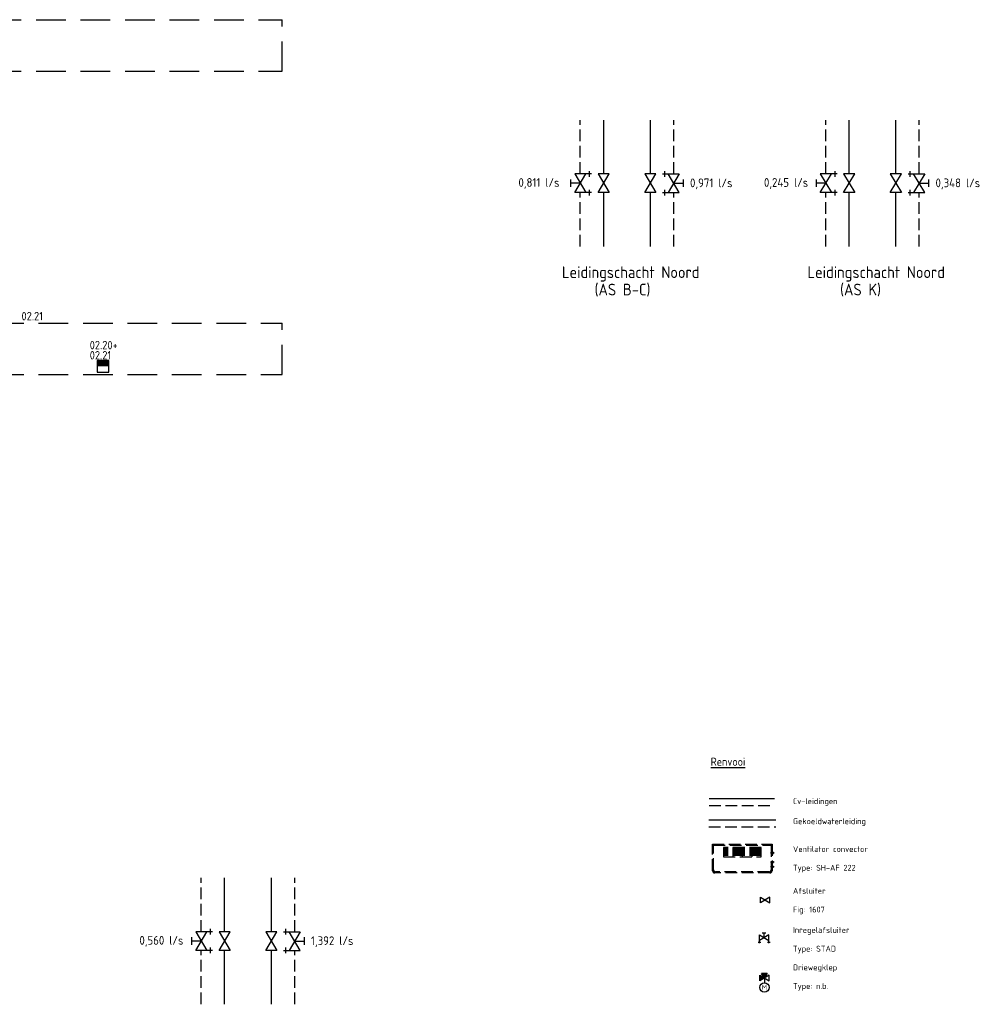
# Model space of a CAD drawing. Header units: millimetres. Extents: x 1699 to 105087, y 434 to 44536.
# Tile 6 of 6: x 65417 to 86007, y 23443 to 44536. Entities that reach past the tile are written whole.
import ezdxf
from ezdxf.enums import TextEntityAlignment as Align

# ---------------------------------------------------------------- set-up
doc = ezdxf.new("R2010")
doc.units = ezdxf.units.MM
doc.header["$LTSCALE"] = 50
for name, pattern in [('2322105', [47, 40, -7]), ('2322106', [47, 5, -2, 5, -2, 5, -2, 5, -2, 5, -2, 5, -7]), ('2322107', [2000, 1000, 1000]), ('2322108', [7, 5, -2]), ('CENTER2', [28.575, 19.05, -3.175, 3.175, -3.175]), ('DASHED', [19.05, 12.7, -6.35])]:
    doc.linetypes.add(name, pattern=pattern)
for name, color, linetype in [('00att025', 7, 'Continuous'), ('Thermostaat', 160, 'Continuous'), ('Ventilator convector', 7, 'Continuous'), ('WL524---', 190, 'Continuous'), ('WL524---_D', 192, 'Continuous'), ('WL524---_HARTLIJN', 7, 'Continuous'), ('WL5501--', 130, 'Continuous'), ('WL5501--_D', 130, 'Continuous'), ('WL5501--_HARTLIJN', 7, 'Continuous'), ('WL5502--', 130, 'Continuous'), ('WL561---', 10, 'Continuous'), ('WL561---_AANVOER', 10, 'Continuous'), ('WL561---_RETOUR', 10, 'Continuous'), ('WM570---_MATEN-M', 7, 'Continuous'), ('WM570---_RETOUR', 2, 'Continuous'), ('WM570---_TOEVOER', 2, 'Continuous')]:
    doc.layers.add(name, color=color, linetype=linetype)
doc.styles.add('BURO-018', font='ISO96.shx', dxfattribs={"height": 1.8})
doc.styles.add('BURO-025', font='ISO96.shx', dxfattribs={"height": 2.5})
doc.styles.add('BURO-035', font='ISO96.shx', dxfattribs={"height": 3.5})
doc.styles.add('ISO', font='ISO.SHX')

# ---------------------------------------------------------------- blocks, each defined once
blk = doc.blocks.new('SW30485012')
at = {"color": 0, "linetype": 'Continuous'}
for p, q in [((-2.5, 2.5), (-2.5, -2.5)), ((2.5, 2.5), (-2.5, 2.5)), ((2.5, -2.5), (2.5, 2.5)), ((-2.5, -2.5), (2.5, -2.5))]:
    blk.add_line(p, q, dxfattribs=at)
blk.add_solid([(-2.5, 0), (2.5, 0), (-2.5, -2.5), (2.5, -2.5)], dxfattribs=at)
at = {"color": 0, "linetype": 'Continuous', "style": 'BURO-018', "flags": 1}
blk.add_attdef('W_ID', (0, 0), '', height=1.8, dxfattribs=at)
blk = doc.blocks.new('3048301')
at = {"color": 0, "linetype": 'Continuous'}
for p, q in [((-2.5, 1.5), (2.5, -1.5)), ((-2.5, -1.5), (-2.5, 1.5)), ((2.5, 1.5), (-2.5, -1.5)), ((2.5, -1.5), (2.5, 1.5))]:
    blk.add_line(p, q, dxfattribs=at)
at = {"color": 0, "linetype": 'Continuous', "style": 'BURO-018', "flags": 1}
blk.add_attdef('CV_MATCODE', (0, 0), '', height=1.8, dxfattribs=at)
blk = doc.blocks.new('3048301A')
at = {"color": 0, "linetype": 'Continuous'}
for p, q in [((-2.5, 1.5), (2.5, -1.5)), ((-2.5, -3), (-2.5, 1.5)), ((2.5, 1.5), (-2.5, -1.5)), ((-1, 2.5), (1, 2.5)), ((0, 0), (0, 2.5)), ((2.5, -3), (2.5, 1.5)), ((-3.25, -2.5), (-1.75, -2.5)), ((1.75, -2.5), (3.25, -2.5))]:
    blk.add_line(p, q, dxfattribs=at)
at = {"color": 0, "linetype": 'Continuous', "style": 'BURO-018', "flags": 1}
blk.add_attdef('CV_MATCODE', (0, 0), '', height=1.8, dxfattribs=at)
blk = doc.blocks.new('*U62')
at = {"color": 0, "ltscale": 10}
for p, q in [((0, 10.65), (50, 10.65)), ((0, -10.65), (0, 10.65)), ((50, 10.65), (50, -10.65)), ((0, -10.65), (50, -10.65))]:
    blk.add_line(p, q, dxfattribs=at)
at = {"layer": 'WL5501--_HARTLIJN', "linetype": 'CENTER2'}
blk.add_line((0, 0), (50, 0), dxfattribs=at)
at = {"layer": 'WL5501--_D', "color": 2, "linetype": '2322106', "style": 'BURO-025'}
blk.add_attdef('POSNR', text='', height=125, dxfattribs=at).set_placement((0, 0), align=Align.MIDDLE)
blk = doc.blocks.new('*U63')
at = {"color": 0, "ltscale": 10}
for p, q in [((0, 16), (50, 16)), ((0, -16), (0, 16)), ((50, 16), (50, -16)), ((0, -16), (50, -16))]:
    blk.add_line(p, q, dxfattribs=at)
at = {"layer": 'WL524---_HARTLIJN', "linetype": 'CENTER2'}
blk.add_line((0, 0), (50, 0), dxfattribs=at)
at = {"layer": 'WL524---_D', "color": 1, "linetype": '2322106', "style": 'BURO-018'}
blk.add_attdef('POSNR', text='', height=90, dxfattribs=at).set_placement((0, 0), align=Align.MIDDLE)
blk = doc.blocks.new('Block ventilator convector')
at = {"layer": 'Ventilator convector', "linetype": '2322106'}
for p, q in [((-636.5, 0), (636.5, 0)), ((-636.5, -569), (-636.5, 0)), ((636.5, 0), (636.5, -569)), ((-616.5, -20), (616.5, -20)), ((-616.5, -549), (-616.5, -20)), ((-400, -70), (-400, -270)), ((400, -70), (-400, -70)), ((400, -95), (-400, -95)), ((400, -120), (-400, -120)), ((400, -145), (-400, -145)), ((400, -170), (-400, -170)), ((400, -195), (-400, -195)), ((-200, -70), (-200, -270)), ((0, -70), (0, -270)), ((200, -70), (200, -270)), ((400, -270), (400, -70)), ((616.5, -20), (616.5, -549)), ((400, -220), (-400, -220)), ((400, -245), (-400, -245)), ((-400, -270), (400, -270)), ((591.5, -614), (-591.5, -614)), ((571.5, -594), (-571.5, -594))]:
    blk.add_line(p, q, dxfattribs=at)
for centre, start, end in [((-591.5, -569), 180, 270), ((-571.5, -549), 180, 270), ((571.5, -549), 270, 0), ((591.5, -569), 270, 0)]:
    blk.add_arc(centre, 45, start, end, dxfattribs=at)
at = {"layer": 'WL524---_D', "linetype": '2322106'}
blk.add_blockref('*U63', (616.5, -184.5), dxfattribs=at)
at = {"layer": 'WL5501--_D', "linetype": '2322106'}
for p in [(616.5, -384.5), (616.5, -484.5)]:
    blk.add_blockref('*U62', p, dxfattribs=at)
blk = doc.blocks.new('30483032B')
at = {"linetype": 'Continuous'}
for points in [[(0, 0), (-1.5, -2.5), (1.5, -2.5)], [(2.5, 1.5), (0, 0), (2.5, -1.5)]]:
    blk.add_hatch(color=0, dxfattribs=at).paths.add_polyline_path(points)
at = {"color": 0, "linetype": 'Continuous'}
for p, q in [((2.5, -1.5), (-2.5, 1.5)), ((-2.5, 1.5), (-2.5, -1.5)), ((-2.5, -1.5), (2.5, 1.5)), ((-1.5, -2.5), (0, 0)), ((0, 0), (0, 2.5)), ((0, 0), (1.5, -2.5)), ((2.5, 1.5), (2.5, -1.5)), ((-1.5, -2.5), (1.5, -2.5))]:
    blk.add_line(p, q, dxfattribs=at)
blk.add_circle((0, 5), 2.5, dxfattribs=at)
at = {"color": 0, "linetype": 'Continuous', "style": 'BURO-018', "flags": 1}
blk.add_attdef('CV_MATCODE', (0, 0), '', height=1.8, dxfattribs=at)
at = {"layer": '00att025', "linetype": 'Continuous', "style": 'BURO-018'}
blk.add_attdef('CV_TEXT1', text='', height=1.8, dxfattribs=at).set_placement((0, 5), align=Align.MIDDLE)

msp = doc.modelspace()

# ---------------------------------------------------------------- linework, layer by layer
at = {"layer": 'WL5501--', "linetype": '2322105'}
for p, q in [((78921, 41232), (78921, 42387)), ((84178, 41232), (84178, 42387)), ((78921, 39678), (78921, 40832)), ((84178, 39678), (84178, 40832)), ((80173, 27395), (81609, 27395)), ((70805, 24998), (70805, 26152)), ((70805, 23443), (70805, 24598))]:
    msp.add_line(p, q, dxfattribs=at)
at = {"layer": 'WL5502--', "linetype": '2322106'}
for p, q in [((79421, 41232), (79421, 42387)), ((84678, 41232), (84678, 42387)), ((79421, 39678), (79421, 40832)), ((84678, 39678), (84678, 40832)), ((80173, 27245), (81609, 27245)), ((71305, 24998), (71305, 26152)), ((71305, 23443), (71305, 24598))]:
    msp.add_line(p, q, dxfattribs=at)
at = {"layer": 'WL561---_AANVOER', "linetype": '2322107'}
for p, q in [((77921, 41232), (77921, 42387)), ((83178, 41232), (83178, 42387)), ((77921, 39678), (77921, 40832)), ((83178, 39678), (83178, 40832)), ((80182, 27850), (81581, 27850)), ((69805, 24998), (69805, 26152)), ((69805, 23443), (69805, 24598))]:
    msp.add_line(p, q, dxfattribs=at)
at = {"layer": 'WL561---_RETOUR', "linetype": '2322108'}
for p, q in [((77421, 41232), (77421, 42387)), ((82678, 41232), (82678, 42387)), ((77421, 39678), (77421, 40832)), ((82678, 39678), (82678, 40832)), ((80182, 27700), (81581, 27700)), ((69305, 24998), (69305, 26152)), ((69305, 23443), (69305, 24598))]:
    msp.add_line(p, q, dxfattribs=at)
at = {"layer": 'WM570---_MATEN-M', "linetype": 'DASHED'}
for p, q in [((1951, 44536), (71039, 44536)), ((71039, 43436), (71039, 44536)), ((1951, 43436), (71039, 43436)), ((20100, 38036), (71039, 38036)), ((71039, 36936), (71039, 38036)), ((20100, 36936), (71039, 36936))]:
    msp.add_line(p, q, dxfattribs=at)

# ---------------------------------------------------------------- block references
at = {"layer": 'Thermostaat', "xscale": 50, "yscale": 50, "zscale": 50, "rotation": 180}
msp.add_blockref('SW30485012', (67201, 37111), dxfattribs=at)
at = {"layer": 'WL524---', "linetype": '2322106'}
msp.add_blockref('Block ventilator convector', (80890, 26873), dxfattribs=at)
at = {"layer": 'WL5501--', "color": 2, "linetype": '2322105', "xscale": 40, "yscale": 40, "zscale": 40}
msp.add_blockref('3048301', (81380, 25675), dxfattribs=at)
at = {"layer": 'WL5502--', "color": 2, "linetype": '2322105', "xscale": 40, "yscale": 40, "zscale": 40}
msp.add_blockref('3048301A', (81356, 24871), dxfattribs=at)
at = {"layer": 'WL5502--', "color": 2, "linetype": '2322106'}
ref = msp.add_blockref('30483032B', (81364, 24005), dxfattribs=dict(at, xscale=40, yscale=40, zscale=40, rotation=180))
ref.add_attrib('CV_TEXT1', 'M', dxfattribs={"layer": '0', "color": 2, "linetype": 'Continuous', "height": 100, "style": 'BURO-025'}).set_placement((81364, 23805), align=Align.MIDDLE)
at = {"layer": 'WL561---', "color": 2, "linetype": '2322106', "xscale": 80, "yscale": 80, "zscale": 80}
for name, p, rotation in [('3048301A', (77421, 41032), 89.99999999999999), ('3048301', (77921, 41032), 90), ('3048301', (78921, 41032), 90), ('3048301A', (79421, 41032), 270), ('3048301A', (82678, 41032), 89.99999999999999), ('3048301', (83178, 41032), 90), ('3048301', (84178, 41032), 90), ('3048301A', (84678, 41032), 270), ('3048301A', (69305, 24798), 89.99999999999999), ('3048301', (69805, 24798), 90), ('3048301', (70805, 24798), 90), ('3048301A', (71305, 24798), 270)]:
    msp.add_blockref(name, p, dxfattribs=dict(at, rotation=rotation))

# ---------------------------------------------------------------- texts
at = {"layer": 'Thermostaat', "color": 0, "style": 'ISO'}
for s, p in [('02.21', (65455, 38095)), ('02.20+', (66916, 37475)), ('02.21', (66916, 37257))]:
    msp.add_text(s, height=180, dxfattribs=at).set_placement(p)
at = {"layer": 'WM570---_RETOUR', "style": 'BURO-025'}
for s, height, p in [('0,811 l/s', 187.5, (76096, 40955)), ('0,971 l/s', 187.5, (79770, 40947)), ('0,245 l/s', 187.5, (81353, 40955)), ('0,348 l/s', 187.5, (85027, 40947)), ('Leidingschacht Noord', 250, (77028, 39002)), ('Leidingschacht Noord', 250, (82285, 39002)), ('(AS B-C)', 250, (77726, 38630)), ('(AS K)', 250, (82983, 38630)), ('Cv-leidingen', 125, (81974, 27732)), ('Gekoeldwaterleiding', 125, (81974, 27302)), ('Ventilator convector', 125, (81974, 26706)), ('Type: SH-AF 222', 125, (81974, 26306)), ('Afsluiter', 125, (81974, 25811)), ('Fig: 1607', 125, (81974, 25411)), ('Inregelafsluiter', 125, (81974, 24972)), ('0,560 l/s', 187.5, (67980, 24720)), ('1,392 l/s', 187.5, (71654, 24712)), ('Type: STAD', 125, (81974, 24572)), ('Driewegklep', 125, (81974, 24171)), ('Type: n.b.', 125, (81974, 23771))]:
    msp.add_text(s, height=height, dxfattribs=at).set_placement(p)
at = {"layer": 'WM570---_TOEVOER', "color": 3, "linetype": '2322107', "style": 'BURO-035'}
msp.add_text('%%URenvooi', height=175, dxfattribs=at).set_placement((80212, 28552))

doc.saveas('drawing.dxf')
